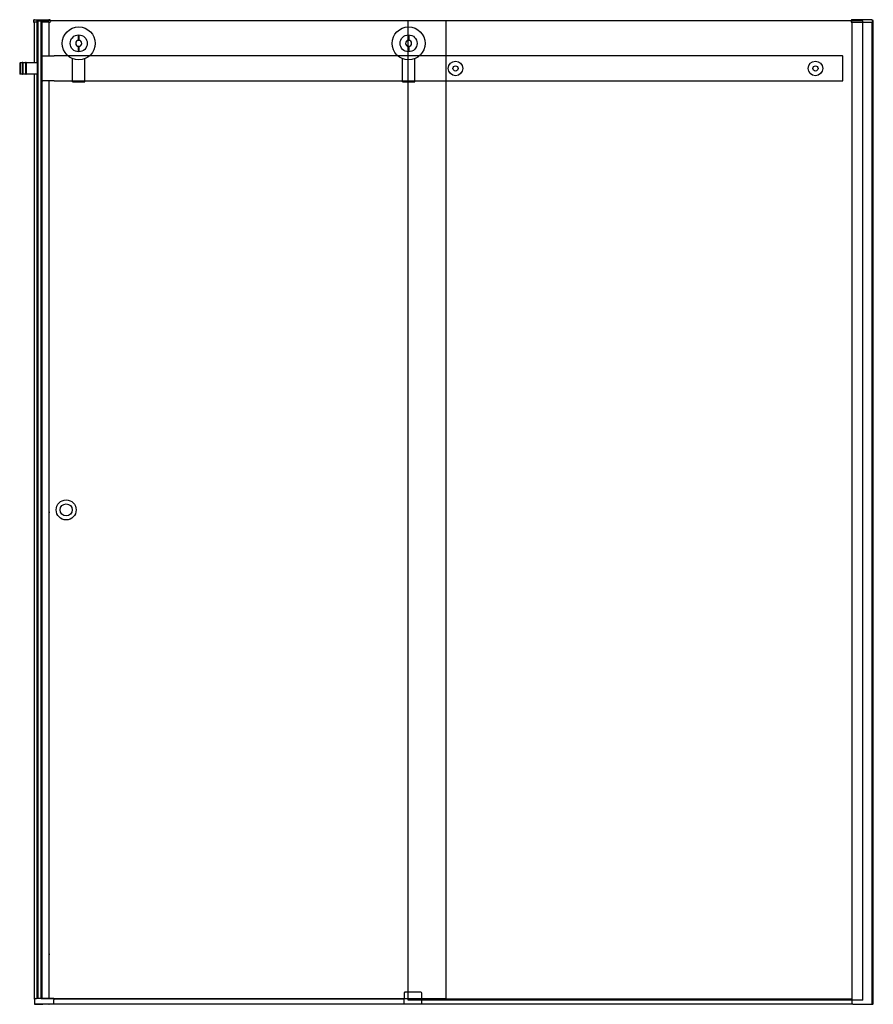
# Model space of a CAD drawing. Header units: millimetres. Extents: x 3080.77 to 3082.48, y 3977.01 to 3978.98.
import ezdxf

# ---------------------------------------------------------------- set-up
doc = ezdxf.new("R2010")
doc.units = ezdxf.units.MM
doc.layers.add('SANINDUSA', color=3, linetype='Continuous')

msp = doc.modelspace()

# ---------------------------------------------------------------- linework, layer by layer
at = {"layer": 'SANINDUSA'}
for p, q in [((3080.8011, 3978.9824), (3080.801, 3978.9799)), ((3080.802, 3978.9788), (3080.8031, 3978.9788)), ((3080.8031, 3978.9838), (3080.8026, 3978.9838)), ((3080.8031, 3978.9838), (3080.8315, 3978.9838)), ((3080.8031, 3978.8978), (3080.8031, 3978.9788)), ((3080.8077, 3978.9788), (3080.8031, 3978.9788)), ((3080.8081, 3978.9818), (3080.808, 3978.9798)), ((3080.808, 3978.9791), (3080.808, 3978.9798)), ((3080.8081, 3978.8978), (3080.8081, 3978.982)), ((3080.8182, 3978.9823), (3080.8086, 3978.9823)), ((3080.8086, 3978.8978), (3080.8086, 3978.9823)), ((3080.8104, 3977.0251), (3080.8104, 3978.9813)), ((3080.8104, 3978.9813), (3080.8164, 3978.9813)), ((3080.8164, 3977.0251), (3080.8164, 3978.9813)), ((3080.8164, 3977.0243), (3080.8164, 3978.9813)), ((3081.6264, 3978.9813), (3080.8164, 3978.9813)), ((3080.8182, 3978.8978), (3080.8182, 3978.9823)), ((3080.8186, 3978.911), (3080.8186, 3978.9821)), ((3080.8188, 3978.9798), (3080.8187, 3978.9818)), ((3080.8188, 3978.9798), (3080.8188, 3978.9791)), ((3080.8315, 3978.9788), (3080.8191, 3978.9788)), ((3080.8331, 3978.9838), (3080.8315, 3978.9838)), ((3080.8315, 3978.9788), (3080.8337, 3978.9788)), ((3080.8325, 3978.9113), (3080.8325, 3978.9788)), ((3080.8346, 3978.9824), (3080.8347, 3978.9799)), ((3081.5503, 3977.0213), (3081.5503, 3978.9813)), ((3082.4603, 3978.9813), (3081.5503, 3978.9813)), ((3081.6264, 3977.0243), (3081.6264, 3978.9813)), ((3082.4369, 3978.9824), (3082.4368, 3978.9799)), ((3082.4389, 3978.9788), (3082.4378, 3978.9788)), ((3082.4384, 3978.9838), (3082.4389, 3978.9838)), ((3082.479, 3978.9838), (3082.4389, 3978.9838)), ((3082.4389, 3978.9788), (3082.4792, 3978.9788)), ((3082.439, 3977.0133), (3082.439, 3978.9788)), ((3082.4603, 3977.0213), (3082.4603, 3978.9813)), ((3082.479, 3978.9838), (3082.4791, 3978.9824)), ((3082.479, 3977.0238), (3082.479, 3978.9788)), ((3082.4791, 3978.9824), (3082.4792, 3978.9799)), ((3082.4791, 3978.9823), (3082.4801, 3978.9823)), ((3082.4791, 3977.0133), (3082.4791, 3978.9788)), ((3082.4792, 3978.9799), (3082.4792, 3978.9788)), ((3082.4811, 3978.9823), (3082.4801, 3978.9823)), ((3082.4811, 3977.0133), (3082.4811, 3978.9823)), ((3080.8909, 3978.9425), (3080.8909, 3978.9535)), ((3080.8919, 3978.9535), (3080.8919, 3978.9425)), ((3081.5509, 3978.9425), (3081.5509, 3978.9535)), ((3081.5519, 3978.9535), (3081.5519, 3978.9425)), ((3080.8909, 3978.9195), (3080.8909, 3978.9305)), ((3080.8919, 3978.9305), (3080.8919, 3978.9195)), ((3081.5509, 3978.9195), (3081.5509, 3978.9305)), ((3081.5519, 3978.9305), (3081.5519, 3978.9195)), ((3080.7734, 3978.8968), (3080.7744, 3978.8978)), ((3080.7734, 3978.8968), (3080.7734, 3978.8758)), ((3080.7744, 3978.8978), (3080.7744, 3978.8748)), ((3080.7784, 3978.8978), (3080.7744, 3978.8978)), ((3080.7784, 3978.8978), (3080.7784, 3978.8748)), ((3080.7799, 3978.8978), (3080.7799, 3978.8748)), ((3080.7849, 3978.8978), (3080.7799, 3978.8978)), ((3080.7849, 3978.8978), (3080.7849, 3978.8748)), ((3080.7864, 3978.8978), (3080.7864, 3978.8748)), ((3080.8084, 3978.8978), (3080.7864, 3978.8978)), ((3080.8084, 3978.8978), (3080.8084, 3978.8748)), ((3080.8084, 3978.8978), (3080.8084, 3978.8748)), ((3080.8084, 3978.8978), (3080.8104, 3978.8978)), ((3080.8164, 3978.8978), (3080.8164, 3978.8748)), ((3080.8164, 3978.8978), (3080.8184, 3978.8978)), ((3080.8184, 3978.8623), (3080.8184, 3978.9103)), ((3080.8194, 3978.9113), (3080.8424, 3978.9113)), ((3082.4193, 3978.9113), (3080.8424, 3978.9113)), ((3080.8789, 3978.8615), (3080.8789, 3978.906)), ((3080.9039, 3978.8615), (3080.9039, 3978.906)), ((3081.5389, 3978.8615), (3081.5389, 3978.906)), ((3081.5639, 3978.8615), (3081.5639, 3978.906)), ((3082.4203, 3978.8623), (3082.4203, 3978.9103)), ((3080.7734, 3978.8758), (3080.7744, 3978.8748)), ((3080.8164, 3978.8903), (3080.8164, 3978.8903)), ((3080.8164, 3978.8823), (3080.8164, 3978.8823)), ((3080.7784, 3978.8748), (3080.7744, 3978.8748)), ((3080.7849, 3978.8748), (3080.7799, 3978.8748)), ((3080.8084, 3978.8748), (3080.7864, 3978.8748)), ((3080.8031, 3977.0236), (3080.8031, 3978.8748)), ((3080.8081, 3977.0251), (3080.8081, 3978.8748)), ((3080.8084, 3978.8748), (3080.8104, 3978.8748)), ((3080.8086, 3977.0251), (3080.8086, 3978.8748)), ((3080.8164, 3978.8748), (3080.8184, 3978.8748)), ((3080.8182, 3977.0251), (3080.8182, 3978.8748)), ((3080.8186, 3977.0251), (3080.8186, 3978.8617)), ((3080.8424, 3978.8613), (3080.8194, 3978.8613)), ((3080.8325, 3977.0251), (3080.8325, 3978.8613)), ((3080.8424, 3978.8613), (3082.4193, 3978.8613)), ((3080.8789, 3978.8605), (3080.8789, 3978.8615)), ((3080.8789, 3978.8595), (3080.8789, 3978.8605)), ((3080.8789, 3978.8605), (3080.9039, 3978.8605)), ((3080.8789, 3978.8595), (3080.9039, 3978.8595)), ((3080.9039, 3978.8605), (3080.9039, 3978.8615)), ((3080.9039, 3978.8595), (3080.9039, 3978.8605)), ((3081.5389, 3978.8605), (3081.5389, 3978.8615)), ((3081.5389, 3978.8595), (3081.5389, 3978.8605)), ((3081.5389, 3978.8605), (3081.5639, 3978.8605)), ((3081.5389, 3978.8595), (3081.5639, 3978.8595)), ((3081.5639, 3978.8605), (3081.5639, 3978.8615)), ((3081.5639, 3978.8595), (3081.5639, 3978.8605)), ((3080.8325, 3977.9989), (3080.8325, 3977.9987)), ((3080.8325, 3977.9987), (3080.8325, 3977.9987)), ((3080.8325, 3977.9987), (3080.8325, 3977.997)), ((3080.8325, 3977.997), (3080.8325, 3977.997)), ((3080.8325, 3977.997), (3080.8325, 3977.9967)), ((3080.8325, 3977.1144), (3080.8325, 3977.1142)), ((3080.8325, 3977.1142), (3080.8325, 3977.1142)), ((3080.8325, 3977.1142), (3080.8325, 3977.1125)), ((3080.8325, 3977.1125), (3080.8325, 3977.1125)), ((3080.8325, 3977.1125), (3080.8325, 3977.1122)), ((3080.8056, 3977.0251), (3080.8073, 3977.0251)), ((3080.8408, 3977.0251), (3080.8073, 3977.0251)), ((3081.6264, 3977.0243), (3080.8164, 3977.0243)), ((3080.8418, 3977.0241), (3080.8418, 3977.0223)), ((3081.5422, 3977.0233), (3080.8418, 3977.0233)), ((3081.5424, 3977.0359), (3081.542, 3977.0133)), ((3081.5439, 3977.0373), (3081.5444, 3977.0373)), ((3081.5756, 3977.0373), (3081.5444, 3977.0373)), ((3081.5756, 3977.0373), (3081.5761, 3977.0373)), ((3081.578, 3977.0133), (3081.5776, 3977.0359)), ((3082.439, 3977.0233), (3081.5778, 3977.0233)), ((3082.479, 3977.0238), (3082.479, 3977.0133)), ((3082.479, 3977.0238), (3082.479, 3977.0238)), ((3080.8028, 3977.0223), (3080.8028, 3977.0133)), ((3080.8073, 3977.0133), (3080.8028, 3977.0133)), ((3080.8031, 3977.0133), (3080.8041, 3977.0133)), ((3080.8031, 3977.0133), (3080.8031, 3977.0133)), ((3080.8043, 3977.0133), (3080.8041, 3977.0133)), ((3080.8043, 3977.0133), (3080.8043, 3977.0133)), ((3080.8048, 3977.0133), (3080.8043, 3977.0133)), ((3080.8048, 3977.0133), (3080.8058, 3977.0133)), ((3080.8058, 3977.0133), (3080.8067, 3977.0133)), ((3080.8067, 3977.0133), (3080.8076, 3977.0133)), ((3080.8067, 3977.0133), (3080.8067, 3977.0133)), ((3080.8408, 3977.0133), (3080.8073, 3977.0133)), ((3080.8081, 3977.0133), (3080.8076, 3977.0133)), ((3080.8081, 3977.0133), (3080.8186, 3977.0133)), ((3080.8186, 3977.0133), (3080.8196, 3977.0133)), ((3080.8186, 3977.0133), (3080.8186, 3977.0133)), ((3080.8315, 3977.0133), (3080.8196, 3977.0133)), ((3080.8315, 3977.0133), (3080.8325, 3977.0133)), ((3080.8325, 3977.0133), (3080.8325, 3977.0133)), ((3080.8418, 3977.0133), (3080.8408, 3977.0133)), ((3080.8418, 3977.0133), (3080.8418, 3977.0223)), ((3081.542, 3977.0133), (3080.8418, 3977.0133)), ((3081.544, 3977.0133), (3081.542, 3977.0133)), ((3081.576, 3977.0133), (3081.544, 3977.0133)), ((3082.4603, 3977.0213), (3081.5503, 3977.0213)), ((3081.578, 3977.0133), (3081.576, 3977.0133)), ((3082.439, 3977.0133), (3081.578, 3977.0133)), ((3082.44, 3977.0133), (3082.439, 3977.0133)), ((3082.44, 3977.0133), (3082.4778, 3977.0133)), ((3082.479, 3977.0133), (3082.4778, 3977.0133)), ((3082.4791, 3977.0133), (3082.479, 3977.0133)), ((3082.4791, 3977.0133), (3082.4801, 3977.0133)), ((3082.4811, 3977.0133), (3082.4801, 3977.0133))]:
    msp.add_line(p, q, dxfattribs=at)
for centre, radius in [((3080.8914, 3978.9365), 0.033), ((3081.5514, 3978.9365), 0.033), ((3080.8914, 3978.9365), 0.017), ((3081.5514, 3978.9365), 0.017), ((3081.6453, 3978.8863), 0.0145), ((3082.3653, 3978.8863), 0.0145), ((3081.6453, 3978.8863), 0.00525), ((3082.3653, 3978.8863), 0.00525), ((3080.8664, 3978.0028), 0.02), ((3080.8664, 3978.0028), 0.012)]:
    msp.add_circle(centre, radius, dxfattribs=at)
for centre, radius, start, end in [((3080.802, 3978.9798), 0.001, 178, 270), ((3080.8026, 3978.9823), 0.0015, 90, 178), ((3080.8077, 3978.9791), 0.0003, 270, 358), ((3080.8086, 3978.9818), 0.0005, 137.3632, 178), ((3080.8086, 3978.9818), 0.0005, 90.0173, 137.3458), ((3080.8182, 3978.9818), 0.0005, 42.6393, 90.038), ((3080.8182, 3978.9818), 0.0005, 2, 42.6368), ((3080.8191, 3978.9791), 0.0003, 182, 270), ((3080.8331, 3978.9823), 0.0015, 2, 90), ((3080.8337, 3978.9798), 0.001, 270, 2), ((3082.4378, 3978.9798), 0.001, 178, 270), ((3082.4384, 3978.9823), 0.0015, 90, 178), ((3080.8914, 3978.9365), 0.006, 94.7802, 265.2198), ((3080.8914, 3978.9365), 0.006, 85.2198, 94.7802), ((3080.8914, 3978.9365), 0.006, 274.7802, 85.2198), ((3081.5514, 3978.9365), 0.006, 94.7802, 265.2198), ((3081.5514, 3978.9365), 0.006, 85.2198, 94.7802), ((3081.5514, 3978.9365), 0.006, 274.7802, 85.2198), ((3080.8914, 3978.9365), 0.006, 265.2198, 274.7802), ((3081.5514, 3978.9365), 0.006, 265.2198, 274.7802), ((3080.7791, 3978.8976), 0.00075, 0, 180), ((3080.7856, 3978.8976), 0.00075, 0, 180), ((3080.8194, 3978.9103), 0.001, 90, 180), ((3082.4193, 3978.9103), 0.001, 0, 90), ((3080.7791, 3978.8751), 0.00075, 180, 0), ((3080.7856, 3978.8751), 0.00075, 180, 0), ((3080.8194, 3978.8623), 0.001, 180, 270), ((3082.4193, 3978.8623), 0.001, 270, 0), ((3080.8056, 3977.0223), 0.0028, 90, 180), ((3080.8408, 3977.0241), 0.001, 0, 90), ((3081.5439, 3977.0358), 0.0015, 90, 179), ((3081.5761, 3977.0358), 0.0015, 1, 90)]:
    msp.add_arc(centre, radius, start, end, dxfattribs=at)
for centre in [(3080.8323, 3977.9978), (3080.8323, 3977.1133)]:
    msp.add_ellipse(centre, major_axis=(0, 0.00239), ratio=0.139173, start_param=3.623347, end_param=5.801431, dxfattribs=at)

doc.saveas('drawing.dxf')
